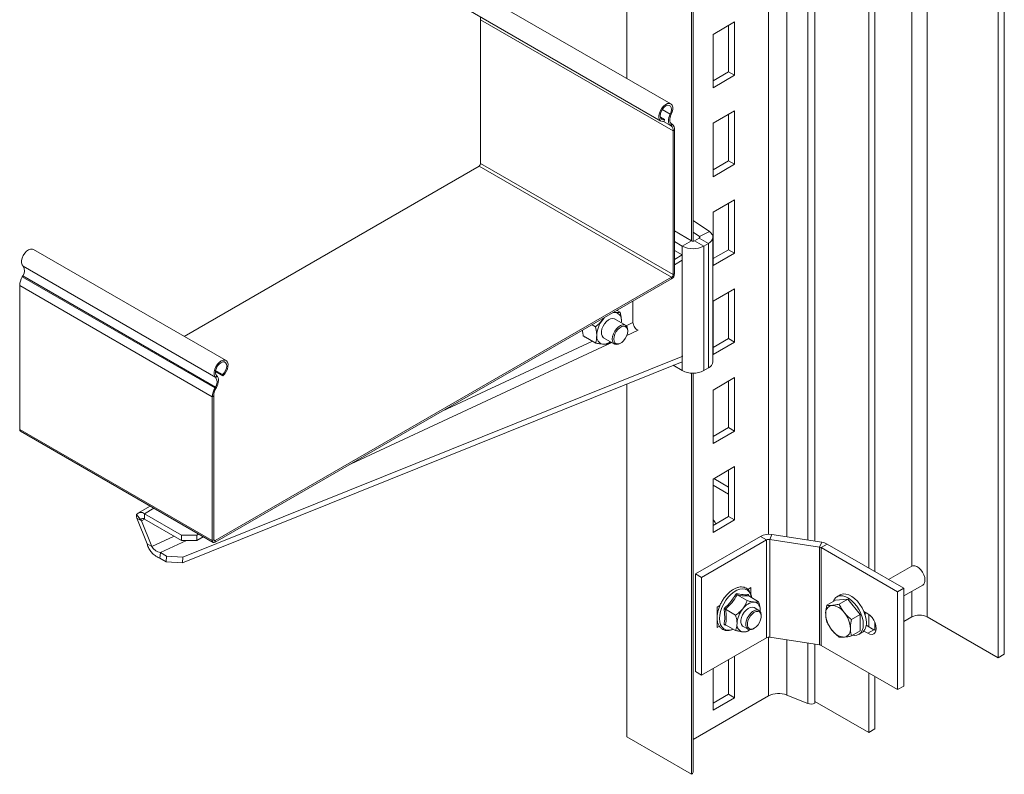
# Model space of a CAD drawing. Header units: millimetres. Extents: x 253 to 1175, y 6 to 1485.
# Tile 1 of 5: x 285 to 737, y 6 to 353. Entities that reach past the tile are written whole.
import ezdxf

# ---------------------------------------------------------------- set-up
doc = ezdxf.new("R2010")
doc.units = ezdxf.units.MM

msp = doc.modelspace()

# ---------------------------------------------------------------- linework, layer by layer
at = {"color": 7, "linetype": 'Continuous', "lineweight": 15}
for p, q in [((701.96, 649.94), (701.96, 78.36)), ((737.31, 632.79), (737.31, 61.22)), ((734.48, 631.16), (734.48, 59.58)), ((650.34, 113.13), (650.34, 531.26)), ((675.09, 518.08), (675.09, 100.82)), ((677.92, 516.44), (677.92, 99.19)), ((593.77, 251.07), (593.77, 439.35)), ((594.5, 250.9), (594.5, 439.32)), ((564.07, 325.55), (564.07, 435.65)), ((584.25, 313.9), (495.87, 364.92)), ((491.32, 357.04), (579.7, 306.01)), ((496.97, 352.55), (585.36, 301.53)), ((496.97, 286.54), (496.97, 352.55)), ((613.53, 351.52), (603.63, 345.81)), ((610.78, 349.93), (610.78, 328.62)), ((613.53, 327.02), (613.53, 351.52)), ((603.63, 345.81), (603.63, 321.31)), ((610.78, 328.62), (603.63, 324.49)), ((603.63, 321.31), (613.53, 327.02)), ((610.78, 328.62), (613.53, 327.02)), ((579.49, 307.74), (581.31, 306.69)), ((584.46, 309.01), (583.97, 309.2)), ((613.53, 310.69), (603.63, 304.98)), ((610.78, 309.1), (610.78, 287.79)), ((613.53, 286.2), (613.53, 310.69)), ((581.31, 306.69), (581.15, 305.89)), ((584.58, 304.75), (584.12, 303.98)), ((584.36, 303.82), (584.12, 303.98)), ((584.36, 303.82), (584.83, 304.59)), ((584.83, 304.59), (584.58, 304.75)), ((603.63, 304.98), (603.63, 280.48)), ((585.99, 301.89), (585.36, 301.53)), ((585.36, 235.52), (585.36, 301.53)), ((585.99, 235.88), (585.99, 301.89)), ((360.9, 207.18), (496.26, 285.32)), ((496.26, 285.32), (584.65, 234.29)), ((496.97, 286.54), (585.36, 235.52)), ((610.78, 287.79), (603.63, 283.67)), ((603.63, 280.48), (613.53, 286.2)), ((610.78, 287.79), (613.53, 286.2)), ((613.53, 269.87), (603.63, 264.15)), ((610.78, 268.27), (610.78, 246.96)), ((613.53, 245.37), (613.53, 269.87)), ((603.63, 264.15), (603.63, 239.66)), ((601.96, 255.3), (594.5, 260.43)), ((585.99, 255.56), (593.77, 251.07)), ((597.37, 253.07), (594.5, 255.04)), ((597.37, 253.07), (601.96, 255.3)), ((585.99, 250.66), (589.53, 248.62)), ((589.53, 248.62), (593.77, 251.07)), ((589.53, 248.62), (589.53, 191.46)), ((595.18, 251.07), (597.31, 252.29)), ((595.18, 251.07), (599.43, 248.62)), ((601.55, 249.85), (597.31, 252.29)), ((599.43, 248.62), (601.55, 249.85)), ((599.43, 248.62), (599.43, 191.46)), ((601.55, 249.85), (601.55, 192.69)), ((603.6, 195.55), (603.6, 252.7)), ((380.15, 196.07), (291.76, 247.09)), ((585.99, 246.58), (589.53, 244.54)), ((585.99, 242.5), (589.53, 244.54)), ((589.53, 244.54), (589.53, 242.09)), ((610.78, 246.96), (603.63, 242.84)), ((603.63, 239.66), (613.53, 245.37)), ((610.78, 246.96), (613.53, 245.37)), ((585.99, 240.05), (589.53, 242.09)), ((287.01, 239.35), (375.4, 188.33)), ((585.36, 235.52), (585.99, 235.88)), ((285.47, 230.46), (373.86, 179.43)), ((285.47, 230.46), (285.47, 164.45)), ((286.88, 234.94), (286.64, 234.51)), ((286.64, 234.51), (375.03, 183.48)), ((286.88, 234.94), (375.27, 183.92)), ((375.2, 113.38), (584.65, 234.29)), ((375.2, 112.65), (584.65, 233.56)), ((584.65, 233.56), (584.65, 234.29)), ((613.53, 229.04), (603.63, 223.32)), ((610.78, 227.45), (610.78, 206.14)), ((613.53, 204.54), (613.53, 229.04)), ((566.9, 213.53), (566.9, 223.31)), ((603.63, 223.32), (603.63, 198.83)), ((558.11, 218.23), (558.72, 218.16)), ((559.59, 219.09), (561.06, 218.24)), ((548.17, 212.5), (549.75, 211.59)), ((563.45, 212.31), (558.44, 215.2)), ((561.52, 213.42), (561.6, 214.19)), ((561.6, 214.19), (561.56, 213.4)), ((564.49, 209.61), (564.49, 210.02)), ((544.1, 207.37), (549.81, 204.08)), ((544.63, 207.07), (544.63, 206.78)), ((544.63, 206.78), (544.87, 206.93)), ((553.44, 206.54), (558.45, 203.65)), ((556.67, 204.67), (555.5, 203.65)), ((560.95, 203.89), (561.3, 204.1)), ((610.78, 206.14), (603.63, 202.01)), ((603.63, 198.83), (613.53, 204.54)), ((610.78, 206.14), (613.53, 204.54)), ((589.53, 195.55), (360.19, 103.27)), ((589.73, 198.1), (360.39, 105.83)), ((375.31, 190.98), (378.71, 189.02)), ((375.38, 191.46), (378.54, 189.63)), ((589.53, 191.46), (585.36, 193.87)), ((593.77, 6.11), (593.77, 190.3)), ((594.5, 7.13), (594.5, 190.28)), ((601.55, 192.69), (599.43, 191.46)), ((375.4, 188.33), (375.89, 189.08)), ((378.71, 189.02), (378.54, 189.63)), ((564.07, 23.25), (564.07, 185.3)), ((613.53, 188.21), (603.63, 182.5)), ((610.78, 186.62), (610.78, 165.31)), ((613.53, 163.72), (613.53, 188.21)), ((375.27, 183.92), (375.03, 183.48)), ((375.03, 183.48), (375.49, 183.24)), ((375.73, 183.68), (375.27, 183.92)), ((375.73, 183.68), (375.49, 183.24)), ((603.63, 182.5), (603.63, 158)), ((374.5, 179.8), (373.86, 179.43)), ((373.86, 179.43), (373.86, 113.42)), ((374.5, 179.8), (374.5, 113.79)), ((285.47, 164.45), (373.86, 113.42)), ((285.87, 163.58), (374.25, 112.55)), ((610.78, 165.31), (603.63, 161.19)), ((603.63, 158), (613.53, 163.72)), ((610.78, 165.31), (613.53, 163.72)), ((613.53, 147.39), (603.63, 141.67)), ((610.78, 145.79), (610.78, 124.48)), ((613.53, 122.89), (613.53, 147.39)), ((603.63, 141.67), (603.63, 117.17)), ((603.98, 141.87), (610.78, 137.95)), ((603.63, 138.81), (610.78, 134.68)), ((345.31, 129.26), (339.75, 126.05)), ((339.07, 125.42), (340.91, 123.14)), ((341.41, 122.53), (339.29, 123.75)), ((343.94, 111.95), (339.29, 123.75)), ((346.06, 110.72), (341.41, 122.53)), ((342.75, 125.75), (359.72, 115.95)), ((342.75, 125.75), (342.75, 123.3)), ((342.75, 123.3), (359.72, 113.5)), ((610.78, 124.48), (603.63, 120.36)), ((603.63, 117.17), (613.53, 122.89)), ((610.78, 124.48), (613.53, 122.89)), ((359.72, 115.95), (366.79, 115.95)), ((359.72, 113.5), (359.72, 115.95)), ((366.79, 113.5), (359.72, 113.5)), ((366.79, 115.95), (367.58, 116.41)), ((366.79, 115.95), (366.79, 113.5)), ((366.79, 113.5), (369.7, 115.18)), ((373.86, 113.42), (374.5, 113.79)), ((375.2, 113.38), (375.2, 112.65)), ((625.37, 115.35), (595.57, 98.15)), ((628.2, 113.72), (598.4, 96.52)), ((628.2, 113.72), (625.37, 115.35)), ((628.2, 113.72), (628.2, 68.81)), ((629.64, 113.94), (630.68, 116.17)), ((629.64, 69.03), (629.64, 113.94)), ((629.64, 113.94), (652.57, 110.39)), ((630.68, 116.17), (653.6, 112.63)), ((346.06, 110.72), (343.94, 111.95)), ((652.57, 110.39), (653.6, 112.63)), ((652.57, 110.39), (652.57, 65.48)), ((653.24, 110.17), (656.07, 111.8)), ((653.24, 110.17), (688.31, 89.92)), ((653.24, 65.26), (653.24, 110.17)), ((656.07, 111.8), (691.14, 91.56)), ((350.02, 107.89), (349.82, 105.34)), ((352.65, 103.7), (349.82, 105.34)), ((352.85, 106.26), (350.02, 107.89)), ((352.65, 103.7), (352.85, 106.26)), ((352.85, 106.26), (360.39, 105.83)), ((360.39, 105.83), (360.19, 103.27)), ((360.19, 103.27), (352.65, 103.7)), ((694.86, 101.68), (684.23, 95.54)), ((595.57, 98.15), (598.4, 96.52)), ((595.57, 98.15), (595.57, 53.24)), ((598.4, 96.52), (598.4, 51.61)), ((621.03, 91.82), (619.6, 90.99)), ((621.03, 88.66), (621.03, 91.82)), ((691.14, 91.56), (688.31, 89.92)), ((691.14, 87.98), (699.86, 93.02)), ((691.14, 91.56), (691.14, 46.65)), ((614.72, 88.45), (619.26, 85.83)), ((619.88, 88.6), (619.95, 88.04)), ((620.02, 87.98), (624.57, 85.35)), ((659.89, 86.02), (655.86, 83.7)), ((659.89, 86.02), (665.54, 86.52)), ((661.96, 88.46), (660.54, 87.64)), ((665.54, 86.52), (661.52, 84.2)), ((665.54, 86.52), (671.2, 79.49)), ((688.31, 89.92), (688.31, 45.01)), ((606.82, 83.62), (605.47, 82.84)), ((605.47, 82.84), (605.47, 73.45)), ((609.42, 81.85), (613.96, 79.23)), ((624.73, 81.37), (622.47, 82.68)), ((625.18, 80.86), (625.27, 81.41)), ((625.27, 81.41), (625.25, 80.9)), ((605.47, 79.57), (605.66, 79.68)), ((605.47, 77.41), (605.54, 77.45)), ((625.77, 78.67), (625.77, 79.08)), ((671.2, 79.49), (667.18, 77.17)), ((671.2, 79.49), (671.2, 71.94)), ((674.66, 79.84), (672.86, 80.88)), ((675.09, 79.57), (675.09, 73.88)), ((691.14, 76.2), (694.89, 78.36)), ((701.96, 78.36), (734.48, 59.58)), ((605.47, 76.71), (605.62, 76.8)), ((605.47, 73.45), (606.57, 74.08)), ((609.42, 74.78), (613.96, 72.16)), ((617.47, 74.02), (619.73, 72.71)), ((622.23, 72.96), (622.59, 73.16)), ((677.49, 72.49), (673.95, 74.54)), ((677.49, 72.49), (674.66, 70.86)), ((678.44, 72.08), (677.49, 72.49)), ((677.92, 75.93), (677.92, 72.27)), ((677.92, 73.66), (678.44, 73.87)), ((598.4, 51.61), (628.2, 68.81)), ((652.57, 65.48), (629.64, 69.03)), ((671.2, 71.94), (667.18, 69.62)), ((670.54, 70.32), (671.96, 71.14)), ((672.86, 71.9), (674.66, 70.86)), ((650.34, 38.76), (650.34, 65.83)), ((688.31, 45.01), (653.24, 65.26)), ((610.78, 58.75), (610.78, 42.83)), ((613.53, 41.24), (613.53, 60.34)), ((734.48, 59.58), (737.31, 61.22)), ((603.63, 54.63), (603.63, 35.52)), ((595.57, 53.24), (598.4, 51.61)), ((675.09, 52.65), (675.09, 25.29)), ((677.92, 51.02), (677.92, 26.93)), ((691.14, 46.65), (688.31, 45.01)), ((629.15, 42.09), (594.5, 22.08)), ((610.78, 42.83), (603.63, 38.7)), ((603.63, 35.52), (613.53, 41.24)), ((610.78, 42.83), (613.53, 41.24)), ((647.14, 38.6), (637.48, 42.51)), ((650.34, 39.58), (675.09, 25.29)), ((593.77, 6.11), (564.07, 23.25)), ((675.09, 25.29), (677.92, 26.93))]:
    msp.add_line(p, q, dxfattribs=at)
at = {"color": 8, "linetype": 'Continuous', "lineweight": 15}
for p, q in [((694.89, 101.69), (694.89, 555.58)), ((629.15, 116.28), (629.15, 534.49)), ((637.48, 115.12), (637.48, 533.25)), ((647.14, 113.63), (647.14, 531.75)), ((580.33, 311.3), (583.97, 309.2)), ((580.89, 305.83), (584.36, 303.82)), ((580.91, 305.83), (584.12, 303.98)), ((597.37, 253.07), (597.37, 252.33)), ((566.9, 213.53), (563.76, 212.07)), ((564.06, 207.54), (569.02, 209.84)), ((437.56, 148.64), (557.22, 204.35)), ((548.38, 204.91), (479.37, 172.78)), ((342.75, 125.75), (347.07, 128.25)), ((341.41, 122.53), (342.75, 123.3)), ((356.29, 115.48), (346.06, 110.72)), ((350.02, 107.89), (362.08, 113.5)), ((374.5, 113.79), (375.2, 113.38)), ((694.89, 78.36), (694.89, 90.15)), ((605.47, 79.65), (605.68, 79.77)), ((609.93, 74.49), (608.68, 74.66)), ((629.15, 42.09), (629.15, 69.06)), ((637.48, 42.51), (637.48, 67.82)), ((647.14, 38.6), (647.14, 66.32))]:
    msp.add_line(p, q, dxfattribs=at)
at = {"color": 7, "linetype": 'Continuous', "lineweight": 15, "flags": 128}
for points in [[(584.46, 309.01), (584.93, 310.19), (585.17, 311.35), (585.15, 312.4), (584.88, 313.24), (584.36, 313.83), (583.66, 314.09), (582.82, 314.03), (581.91, 313.63), (581, 312.93), (580.18, 312), (579.5, 310.89), (579.02, 309.71), (578.79, 308.55), (578.81, 307.51), (579.09, 306.66), (579.6, 306.08), (580.3, 305.82), (581.15, 305.89)], [(583.97, 309.2), (584.38, 310.26), (584.56, 311.3), (584.47, 312.19), (584.12, 312.86), (583.55, 313.23), (582.83, 313.26), (582.01, 312.96), (581.2, 312.34), (580.46, 311.49), (579.88, 310.47), (579.51, 309.41), (579.4, 308.4), (579.55, 307.55), (579.95, 306.94), (580.56, 306.65), (581.31, 306.69)], [(584.12, 303.98), (583.73, 304.32), (583.44, 304.79), (583.25, 305.38), (583.17, 306.05), (583.21, 306.79), (583.35, 307.59), (583.61, 308.4), (583.97, 309.2)], [(584.58, 304.75), (584.26, 305.03), (584.02, 305.42), (583.87, 305.89), (583.81, 306.44), (583.83, 307.05), (583.96, 307.7), (584.17, 308.36), (584.46, 309.01)], [(597.31, 252.29), (597.42, 252.38), (597.51, 252.47), (597.57, 252.57), (597.6, 252.68), (597.59, 252.78), (597.55, 252.89), (597.47, 252.99), (597.37, 253.07)], [(601.55, 249.85), (602.38, 250.42), (603.01, 251.08), (603.42, 251.79), (603.59, 252.53), (603.53, 253.27), (603.23, 254), (602.7, 254.69), (601.96, 255.3)], [(291.76, 247.09), (291.29, 247.27), (290.46, 247.26), (289.56, 246.91), (288.65, 246.26), (287.81, 245.35), (287.1, 244.27), (286.59, 243.1), (286.31, 241.93), (286.29, 240.86), (286.53, 239.98), (287.01, 239.35)], [(557.93, 218.13), (558.06, 218.15), (558.72, 218.16)], [(558.44, 215.2), (558.33, 215.26), (557.54, 215.43), (556.63, 215.27), (555.67, 214.78), (554.73, 214), (553.87, 212.99), (553.18, 211.82), (552.68, 210.58), (552.43, 209.36), (552.44, 208.25), (552.71, 207.34), (553.22, 206.69), (553.44, 206.54)], [(553.07, 214.83), (553.73, 215.6), (553.96, 215.84)], [(557.41, 205.93), (557.55, 207.11), (557.93, 208.35), (558.54, 209.57), (559.32, 210.66), (560.23, 211.56), (561.19, 212.19), (562.13, 212.51), (562.99, 212.49), (563.69, 212.14), (564.19, 211.47), (564.45, 210.55), (564.49, 210.02)], [(558.12, 205.93), (558.25, 204.97), (558.63, 204.24), (559.22, 203.79), (559.98, 203.67), (560.85, 203.87), (561.76, 204.4), (562.63, 205.19), (563.39, 206.2), (563.98, 207.33), (564.36, 208.5), (564.49, 209.61), (564.36, 210.57), (563.98, 211.3), (563.39, 211.75), (562.63, 211.88), (561.76, 211.67), (560.85, 211.15), (559.98, 210.35), (559.22, 209.35), (558.63, 208.21), (558.25, 207.04), (558.12, 205.93)], [(560.95, 203.89), (560.23, 203.56), (559.32, 203.41), (558.54, 203.6), (557.93, 204.11), (557.55, 204.91), (557.41, 205.93)], [(378.71, 189.02), (379.55, 189.92), (380.25, 191), (380.77, 192.18), (381.05, 193.34), (381.07, 194.41), (380.83, 195.3), (380.35, 195.93), (379.67, 196.25), (378.85, 196.23), (377.95, 195.88), (377.04, 195.23), (376.19, 194.33), (375.49, 193.25), (374.98, 192.07), (374.7, 190.9), (374.68, 189.83), (374.92, 188.95), (375.4, 188.33)], [(378.54, 189.63), (379.29, 190.46), (379.9, 191.46), (380.3, 192.52), (380.45, 193.55), (380.34, 194.43), (379.97, 195.07), (379.39, 195.41), (378.66, 195.42), (377.84, 195.09), (377.03, 194.45), (376.3, 193.58), (375.73, 192.56), (375.39, 191.49), (375.3, 190.49), (375.47, 189.66), (375.89, 189.08)], [(375.89, 189.08), (376.24, 188.68), (376.5, 188.17), (376.65, 187.55), (376.68, 186.85), (376.61, 186.08), (376.42, 185.28), (376.12, 184.47), (375.73, 183.68)], [(700.9, 95.31), (700.77, 96.49), (700.38, 97.73), (699.77, 98.94), (698.99, 100.04), (698.08, 100.93), (697.12, 101.56), (696.18, 101.88), (695.32, 101.86), (694.86, 101.68)], [(672.61, 74.9), (672.49, 76.52), (672.11, 78.23), (671.49, 79.96), (670.66, 81.66), (669.64, 83.26), (668.48, 84.71), (667.21, 85.95), (665.88, 86.94), (664.54, 87.64), (663.23, 88.03), (662.01, 88.09), (660.91, 87.83), (659.98, 87.24), (659.26, 86.35), (658.82, 85.41)], [(674.03, 75.72), (673.9, 77.33), (673.52, 79.04), (672.9, 80.78), (672.07, 82.48), (671.06, 84.08), (669.89, 85.53), (668.62, 86.77), (667.29, 87.76), (665.95, 88.46), (664.64, 88.85), (663.42, 88.91), (662.33, 88.64), (661.96, 88.46)], [(622.47, 82.68), (622.38, 82.73), (621.6, 82.91), (620.69, 82.76), (619.73, 82.28), (618.78, 81.51), (617.93, 80.51), (617.23, 79.34), (616.73, 78.1), (616.47, 76.88), (616.47, 75.77), (616.73, 74.85), (617.23, 74.19), (617.47, 74.02)], [(622.23, 72.96), (621.28, 72.56), (620.39, 72.49), (619.65, 72.76), (619.09, 73.35), (618.77, 74.21), (618.7, 75.28), (618.9, 76.49), (619.34, 77.73), (620, 78.92), (620.82, 79.97), (621.75, 80.81), (622.71, 81.36), (623.64, 81.6), (624.46, 81.5), (625.12, 81.06), (625.56, 80.33), (625.76, 79.36), (625.77, 79.08)], [(622.59, 73.16), (623.48, 73.83), (624.31, 74.74), (624.99, 75.82), (625.48, 76.98), (625.73, 78.13), (625.73, 79.18), (625.48, 80.04), (624.99, 80.63), (624.31, 80.92), (623.48, 80.88), (622.59, 80.51), (621.69, 79.85), (620.86, 78.94), (620.18, 77.86), (619.69, 76.69), (619.44, 75.54), (619.44, 74.5), (619.69, 73.64), (620.18, 73.04), (620.86, 72.75), (621.69, 72.79), (622.59, 73.16)], [(674.66, 70.86), (675.67, 70.43), (676.61, 70.34), (677.41, 70.58), (678.03, 71.16), (678.42, 72.02), (678.55, 73.1), (678.42, 74.34), (678.03, 75.65), (677.41, 76.94), (676.61, 78.11), (675.67, 79.1), (674.66, 79.84)], [(667.75, 69.95), (668.48, 69.86), (669.64, 69.96), (670.66, 70.39), (671.49, 71.13), (672.11, 72.16), (672.49, 73.43), (672.61, 74.9)]]:
    msp.add_lwpolyline(points, dxfattribs=at)
at = {"color": 8, "linetype": 'Continuous', "lineweight": 15, "flags": 128}
for points in [[(621.22, 87.28), (621.18, 87.55), (620.81, 88.84), (620.21, 89.89), (619.39, 90.67), (618.39, 91.15), (617.23, 91.3), (615.97, 91.14), (614.64, 90.66), (613.28, 89.88), (611.95, 88.82), (610.68, 87.52), (609.53, 86.03), (608.53, 84.4), (607.71, 82.68), (607.11, 80.93), (606.74, 79.21), (606.61, 77.58), (606.74, 76.09), (607.11, 74.8), (607.71, 73.75), (608.53, 72.97), (609.53, 72.49), (610.68, 72.33), (611.95, 72.5), (612.86, 72.79)], [(605.78, 80.49), (605.61, 80.58), (605.47, 80.66)], [(678.32, 74.77), (678.24, 74.7), (677.92, 74.45)]]:
    msp.add_lwpolyline(points, dxfattribs=at)
at = {"color": 7, "linetype": 'Continuous', "lineweight": 15}
for centre, radius, start, end in [((493.42, 352.62), 3.55, 358.8799, 21.4462), ((582.76, 301.77), 2.61, 354.7453, 51.9891), ((582.93, 302.18), 3.07, 354.7445, 51.9894), ((495.43, 286.61), 1.54, 302.6061, 357.3934), ((594.48, 258.17), 10.76, 242.6096, 297.3904), ((594.48, 252.43), 1.54, 242.6093, 297.3903), ((283.96, 237.23), 3.72, 321.9543, 34.7637), ((583.08, 236.02), 2.92, 302.6052, 357.3945), ((583.82, 235.59), 1.54, 302.6061, 357.3934), ((294.05, 230.18), 8.59, 149.7171, 178.1227), ((558.15, 214.72), 3.49, 351.2791, 80.571), ((562.49, 207.06), 12.22, 140.4905, 177.7488), ((553.73, 207.01), 3.49, 171.2793, 260.5702), ((553.22, 208.98), 5.41, 269.3966, 308.2495), ((600.13, 195.87), 3.48, 294.0089, 354.671), ((594.48, 201.02), 10.76, 242.6096, 297.3904), ((372.34, 186.21), 3.72, 321.9543, 34.7637), ((382.44, 179.15), 8.59, 149.7171, 178.1227), ((381.79, 179.56), 7.3, 149.7171, 178.1227), ((286.38, 164.33), 0.911, 172.7524, 235.9354), ((341.08, 123.71), 2.64, 50.7518, 139.4672), ((341.91, 122.28), 1.32, 50.752, 139.467), ((589.94, 112.9), 17.14, 28.7056, 36.9456), ((374.68, 113.29), 0.83, 170.786, 309.2033), ((374.93, 113.72), 0.437, 170.786, 309.2033), ((629.25, 107.85), 8.44, 80.2289, 117.3571), ((629.25, 111.67), 2.3, 80.2295, 117.3563), ((652.3, 108.46), 1.95, 61.1118, 82.0215), ((652.61, 105.53), 7.16, 61.1116, 82.0223), ((698.42, 95.05), 2.49, 305.3797, 5.9325), ((626.17, 74.76), 11.51, 140.2278, 177.3609), ((623.03, 78.35), 6.85, 93.4293, 146.5653), ((622.02, 81.94), 3.3, 350.748, 79.4532), ((658.83, 80.2), 3.52, 100.5467, 189.252), ((657.75, 76.37), 7.3, 33.4348, 86.5706), ((606.77, 82.18), 1.72, 221.0224, 239.8718), ((667.63, 80.2), 12.28, 182.6393, 219.772), ((654.41, 72.54), 12.28, 2.6393, 39.7721), ((667.6, 79.26), 5.89, 358.7187, 13.125), ((698.42, 71.54), 7.69, 62.6097, 117.3903), ((617.92, 74.76), 3.3, 170.748, 259.4532), ((617.45, 76.45), 4.94, 268.5142, 306.7254), ((664.28, 76.37), 7.3, 213.4351, 266.5702), ((663.2, 72.54), 3.52, 280.5469, 9.2518), ((669.1, 75.19), 4.95, 305.1834, 6.1288), ((629.25, 66.76), 2.3, 80.2295, 117.3563), ((652.3, 63.55), 1.95, 61.1118, 82.0215), ((633.78, 33.03), 10.17, 68.6939, 117.0888), ((648.56, 42.25), 3.91, 248.6936, 297.0887), ((593.25, 7.25), 1.26, 294.3328, 354.3474)]:
    msp.add_arc(centre, radius, start, end, dxfattribs=at)
for major_axis, ratio, start_param, end_param in [((-4.26, 4.45), 0.345502, 0.177583, 0.701182), ((2.63, -1.94), 0.126227, 3.348503, 3.872101)]:
    msp.add_ellipse((343.53, 121.31), major_axis=major_axis, ratio=ratio, start_param=start_param, end_param=end_param, dxfattribs=at)
for points, knots in [([(558.72, 218.16), (558.79, 218.16), (559.3, 218.12), (560.15, 218.11), (560.75, 218.2), (561.06, 218.24)], [0, 0, 0, 0, 0.07009, 0.530782, 1, 1, 1, 1]), ([(561.6, 214.19), (561.59, 214.54), (561.55, 215.83), (561.27, 217.22), (561.06, 218.24)], [0, 0, 0, 0, 0.268634, 1, 1, 1, 1]), ([(549.75, 211.59), (550.35, 212.08), (551.55, 213.08), (552.56, 214.24), (553.07, 214.83)], [0, 0, 0, 0, 0.4954576, 1, 1, 1, 1]), ([(553.07, 214.83), (553.13, 214.92), (553.34, 215.18), (553.52, 215.47), (553.65, 215.66)], [0, 0, 0, 0, 0.315656, 1, 1, 1, 1]), ([(569.23, 209.94), (568.96, 210.09), (568.42, 210.4), (567.73, 211.18), (567.22, 212.07), (566.95, 212.89), (566.91, 213.35), (566.9, 213.53)], [0, 0, 0, 0, 0.21634, 0.432679, 0.649005, 0.865331, 1, 1, 1, 1]), ([(544.1, 207.37), (544.02, 207.73), (543.81, 208.66), (543.75, 209.52), (543.71, 210.05)], [0, 0, 0, 0, 0.390695, 1, 1, 1, 1]), ([(550.28, 207.54), (550.27, 207.89), (550.24, 209.17), (549.95, 210.57), (549.75, 211.59)], [0, 0, 0, 0, 0.268634, 1, 1, 1, 1]), ([(549.81, 204.08), (549.88, 204.35), (550.17, 205.4), (550.23, 206.63), (550.28, 207.54)], [0, 0, 0, 0, 0.257551, 1, 1, 1, 1]), ([(553.16, 203.57), (553.09, 203.58), (552.58, 203.62), (551.5, 203.76), (550.38, 203.97), (549.81, 204.08)], [0, 0, 0, 0, 0.070084, 0.530782, 1, 1, 1, 1]), ([(555.5, 203.65), (555.18, 203.61), (554.53, 203.51), (553.62, 203.55), (553.16, 203.57)], [0, 0, 0, 0, 0.495461, 1, 1, 1, 1]), ([(343.94, 111.95), (344.1, 111.39), (344.41, 110.27), (345.54, 108.43), (347.08, 106.82), (348.59, 105.8), (349.53, 105.45), (349.82, 105.34)], [0, 0, 0, 0, 0.2247055, 0.4494481, 0.674191, 0.8989337, 1, 1, 1, 1]), ([(346.06, 110.72), (346.26, 110.42), (346.64, 109.83), (347.65, 108.91), (348.8, 108.21), (349.64, 107.99), (350.02, 107.89)], [0, 0, 0, 0, 0.276925, 0.529652, 0.782317, 1, 1, 1, 1]), ([(621.32, 87.23), (621.26, 87.66), (621.13, 88.58), (620.64, 89.78), (619.92, 90.81), (618.99, 91.56), (617.92, 92.02), (616.74, 92.18), (615.49, 92.06), (614.17, 91.65), (612.83, 90.96), (611.5, 90.01), (610.22, 88.83), (609.04, 87.46), (607.98, 85.94), (607.08, 84.31), (606.36, 82.62), (605.84, 80.91), (605.54, 79.23), (605.48, 77.62), (605.65, 76.14), (606.06, 74.82), (606.72, 73.72), (607.59, 72.87), (608.62, 72.32), (609.77, 72.07), (611.01, 72.11), (612.07, 72.34), (612.72, 72.65), (612.93, 72.75)], [0, 0, 0, 0, 0.034351, 0.073283, 0.111603, 0.148844, 0.185185, 0.221329, 0.258003, 0.29561, 0.333938, 0.372568, 0.411193, 0.449743, 0.488235, 0.526707, 0.565204, 0.603763, 0.642437, 0.681269, 0.720267, 0.759277, 0.797852, 0.835449, 0.872001, 0.908156, 0.94459, 0.981907, 1, 1, 1, 1]), ([(608.68, 82.13), (608.97, 82.4), (610.43, 83.76), (612.45, 86.04), (613.76, 88.23), (614.28, 89.1)], [0, 0, 0, 0, 0.130523, 0.655234, 1, 1, 1, 1]), ([(614.72, 88.45), (613.99, 87.29), (612.5, 84.93), (610.46, 82.89), (609.42, 81.85)], [0, 0, 0, 0, 0.492244, 1, 1, 1, 1]), ([(614.28, 89.1), (614.57, 89.05), (616.02, 88.78), (618.03, 88.53), (619.35, 88.58), (619.88, 88.6)], [0, 0, 0, 0, 0.1305237, 0.6552345, 1, 1, 1, 1]), ([(614.28, 89.1), (614.28, 89.1), (614.3, 89.03), (614.35, 88.9), (614.45, 88.71), (614.58, 88.55), (614.67, 88.48), (614.72, 88.45)], [0, 0, 0, 0, 0.006125, 0.267766, 0.528739, 0.763889, 1, 1, 1, 1]), ([(620.02, 87.98), (619.29, 87.97), (617.81, 87.97), (615.76, 88.29), (614.72, 88.45)], [0, 0, 0, 0, 0.492244, 1, 1, 1, 1]), ([(620.02, 87.98), (619.98, 88.01), (619.9, 88.07), (619.83, 88.23), (619.82, 88.41), (619.86, 88.54), (619.88, 88.6), (619.88, 88.6)], [0, 0, 0, 0, 0.236114, 0.471262, 0.732247, 0.993884, 1, 1, 1, 1]), ([(608.68, 74.66), (608.73, 74.96), (608.99, 76.44), (609.11, 78.91), (608.8, 81.22), (608.68, 82.13)], [0, 0, 0, 0, 0.130523, 0.655233, 1, 1, 1, 1]), ([(608.68, 82.13), (608.68, 82.13), (608.74, 82.12), (608.87, 82.08), (609.07, 82.01), (609.26, 81.93), (609.37, 81.88), (609.42, 81.85)], [0, 0, 0, 0, 0.006145, 0.267774, 0.528752, 0.763893, 1, 1, 1, 1]), ([(609.42, 81.85), (609.56, 80.61), (609.84, 78.09), (609.56, 75.9), (609.42, 74.78)], [0, 0, 0, 0, 0.492242, 1, 1, 1, 1]), ([(613.96, 79.23), (614.56, 79.64), (615.77, 80.46), (616.83, 81.52), (617.3, 82.11), (617.32, 82.12)], [0, 0, 0, 0, 0.4843362, 0.9863223, 1, 1, 1, 1]), ([(617.32, 82.12), (617.66, 82.6), (618.36, 83.57), (618.92, 84.85), (619.19, 85.61), (619.26, 85.83)], [0, 0, 0, 0, 0.406292, 0.827274, 1, 1, 1, 1]), ([(619.26, 85.83), (619.86, 85.68), (621.08, 85.39), (622.14, 85.23), (622.61, 85.18), (622.62, 85.18)], [0, 0, 0, 0, 0.484342, 0.986322, 1, 1, 1, 1]), ([(622.62, 85.18), (622.96, 85.17), (623.67, 85.13), (624.23, 85.23), (624.49, 85.33), (624.57, 85.35)], [0, 0, 0, 0, 0.406291, 0.827274, 1, 1, 1, 1]), ([(625.27, 81.41), (625.27, 81.49), (625.26, 82.49), (625.01, 83.84), (624.64, 85.1), (624.57, 85.35)], [0, 0, 0, 0, 0.066697, 0.814099, 1, 1, 1, 1]), ([(655.86, 83.7), (655.65, 82.6), (655.39, 81.2), (655.36, 79.91), (655.36, 79.63)], [0, 0, 0, 0, 0.78562, 1, 1, 1, 1]), ([(658.19, 83.66), (658.12, 83.65), (657.62, 83.61), (656.77, 83.59), (656.17, 83.66), (655.86, 83.7)], [0, 0, 0, 0, 0.070085, 0.530783, 1, 1, 1, 1]), ([(661.52, 84.2), (660.92, 84.08), (659.71, 83.83), (658.7, 83.72), (658.19, 83.66)], [0, 0, 0, 0, 0.495457, 1, 1, 1, 1]), ([(663.84, 80.39), (663.78, 80.48), (663.28, 81.11), (662.43, 82.37), (661.83, 83.59), (661.52, 84.2)], [0, 0, 0, 0, 0.070085, 0.530783, 1, 1, 1, 1]), ([(614.67, 75.29), (614.66, 75.37), (614.66, 76.36), (614.41, 77.72), (614.03, 78.98), (613.96, 79.23)], [0, 0, 0, 0, 0.066697, 0.814099, 1, 1, 1, 1]), ([(655.36, 79.63), (655.43, 78.64), (655.51, 77.41), (655.81, 76.35), (655.86, 76.15)], [0, 0, 0, 0, 0.811305, 1, 1, 1, 1]), ([(667.18, 77.17), (666.58, 77.66), (665.37, 78.64), (664.35, 79.81), (663.84, 80.39)], [0, 0, 0, 0, 0.495459, 1, 1, 1, 1]), ([(666.67, 73.1), (666.68, 73.38), (666.7, 74.67), (666.97, 76.07), (667.18, 77.17)], [0, 0, 0, 0, 0.21438, 1, 1, 1, 1]), ([(608.68, 74.66), (608.68, 74.67), (608.74, 74.71), (608.87, 74.78), (609.07, 74.84), (609.26, 74.85), (609.37, 74.8), (609.42, 74.78)], [0, 0, 0, 0, 0.006145, 0.267776, 0.528749, 0.763892, 1, 1, 1, 1]), ([(613.96, 72.16), (614.07, 72.4), (614.47, 73.29), (614.58, 74.44), (614.67, 75.29)], [0, 0, 0, 0, 0.266132, 1, 1, 1, 1]), ([(620.64, 72.69), (620.4, 72.5), (619.96, 72.13), (619.48, 71.82), (619.26, 71.69)], [0, 0, 0, 0, 0.54959, 1, 1, 1, 1]), ([(655.86, 76.15), (656.18, 75.5), (656.83, 74.18), (657.73, 72.96), (658.19, 72.34)], [0, 0, 0, 0, 0.495458, 1, 1, 1, 1]), ([(658.19, 72.34), (658.26, 72.26), (658.77, 71.63), (659.84, 70.51), (660.96, 69.58), (661.52, 69.12)], [0, 0, 0, 0, 0.070085, 0.530783, 1, 1, 1, 1]), ([(667.18, 69.62), (667.12, 69.82), (666.82, 70.88), (666.74, 72.11), (666.67, 73.1)], [0, 0, 0, 0, 0.188695, 1, 1, 1, 1]), ([(617.32, 71.51), (616.92, 71.56), (616.11, 71.66), (614.91, 71.92), (614.17, 72.11), (613.96, 72.16)], [0, 0, 0, 0, 0.406298, 0.827274, 1, 1, 1, 1]), ([(619.26, 71.69), (619.04, 71.61), (618.57, 71.47), (617.8, 71.47), (617.33, 71.51), (617.32, 71.51)], [0, 0, 0, 0, 0.484342, 0.986328, 1, 1, 1, 1]), ([(661.52, 69.12), (661.84, 69.08), (662.48, 69), (663.39, 69.05), (663.84, 69.08)], [0, 0, 0, 0, 0.495459, 1, 1, 1, 1]), ([(663.84, 69.08), (663.91, 69.08), (664.42, 69.13), (665.49, 69.28), (666.61, 69.51), (667.18, 69.62)], [0, 0, 0, 0, 0.070086, 0.530783, 1, 1, 1, 1])]:
    msp.add_open_spline(points, degree=3, knots=knots, dxfattribs=at)

doc.saveas('drawing.dxf')
